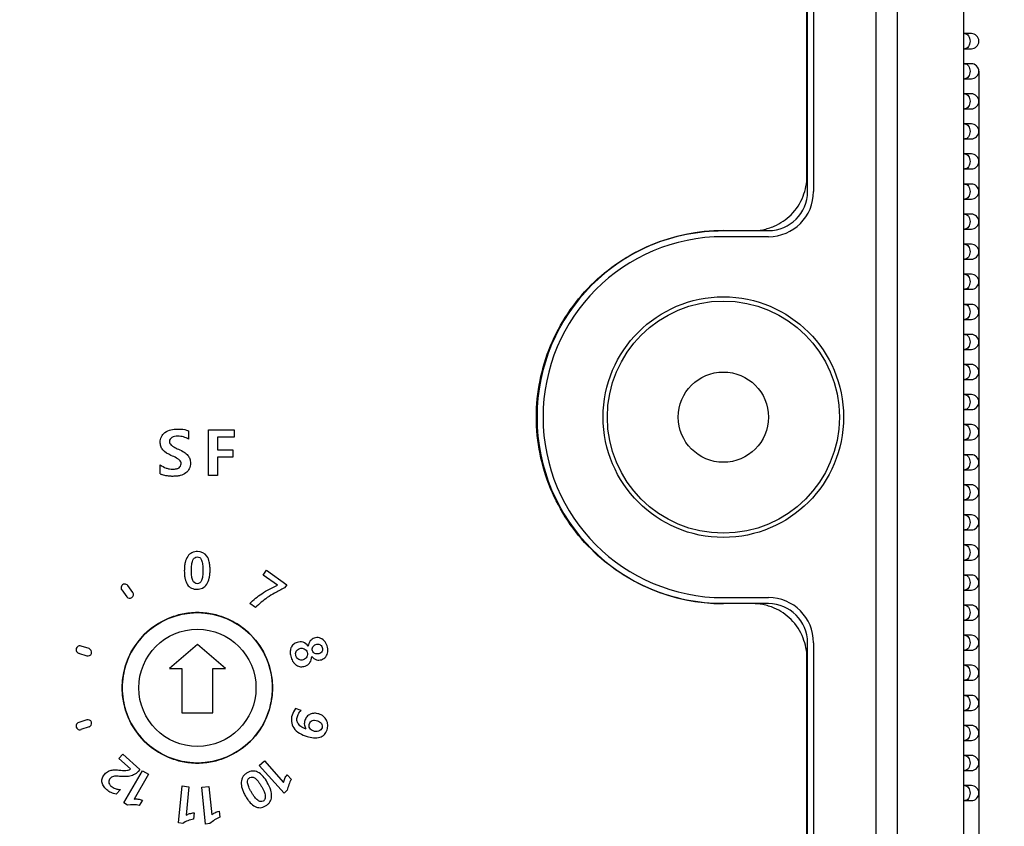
# Model space of a CAD drawing. Header units: millimetres. Extents: x -81 to 387, y -35 to 444.
# Tile 9 of 23: x 96 to 129, y 113 to 140. Entities that reach past the tile are written whole.
import ezdxf

# ---------------------------------------------------------------- set-up
doc = ezdxf.new("R2010")
doc.units = ezdxf.units.MM
doc.header["$LTSCALE"] = 65.395
doc.header["$PDMODE"] = 3
doc.header["$PDSIZE"] = 0.01
doc.layers.get('0').update_dxf_attribs({"linetype": 'CONTINUOUS'})
doc.layers.get('Defpoints').update_dxf_attribs({"linetype": 'CONTINUOUS'})
for name, color, linetype in [('IO_COUPLER_MODULE-DIM', 7, 'CONTINUOUS'), ('SHEET-LORA_MAIN-ENDNODE-SHAPE', 7, 'CONTINUOUS'), ('SHEET-LORA_MAIN-GATEWAY-SHAPE', 7, 'CONTINUOUS'), ('TOP_CASE-_AK-DR-10-SHAPE', 7, 'CONTINUOUS'), ('로터리SW-TER-10-SHAPE', 7, 'CONTINUOUS')]:
    doc.layers.add(name, color=color, linetype=linetype)
doc.styles.get("Standard").update_dxf_attribs({"font": 'gothic.ttf'})
doc.dimstyles.new('DIMSTYLE_1', dxfattribs={"dimtxt": 3.5, "dimasz": 3.5, "dimexe": 1.5, "dimexo": 1, "dimgap": 0.875, "dimtad": 1, "dimdec": 5, "dimdsep": 46, "dimtxsty": 'STANDARD', "dimblk": '_FILLED', "dimblk1": '_FILLED', "dimblk2": '_FILLED', "dimcen": 0.09, "dimadec": 5, "dimazin": 2, "dimtp": 0.2, "dimtm": 0.2, "dimtfac": 1, "dimtdec": 5, "dimtofl": 0, "dimtmove": 0, "dimatfit": 3, "dimldrblk": '_FILLED', "dimfxl": 1, "dimtolj": 1, "dimarcsym": 0})

# ---------------------------------------------------------------- blocks, each defined once
blk = doc.blocks.new('_FILLED')
at = {"color": 0, "linetype": 'ByBlock'}
blk.add_solid([(0, 0), (-1, 0.2143), (-1, -0.2143)], dxfattribs=at)
blk = doc.blocks.new('*D142')
at = {"layer": 'Defpoints', "color": 0, "linetype": 'Continuous'}
for p in [(127.672, 139.025), (55.672, 137.026), (127.672, 53.455)]:
    blk.add_point(p, dxfattribs=at)
at = {"layer": 'IO_COUPLER_MODULE-DIM', "color": 0, "linetype": 'Continuous', "lineweight": -2}
for p, q in [((127.672, 138.025), (127.672, 51.955)), ((55.672, 136.026), (55.672, 51.955)), ((59.172, 53.455), (124.172, 53.455))]:
    blk.add_line(p, q, dxfattribs=at)
at = {"layer": 'IO_COUPLER_MODULE-DIM', "color": 0, "linetype": 'Continuous', "lineweight": -2, "xscale": 3.5, "yscale": 3.5, "zscale": 3.5, "rotation": 180}
blk.add_blockref('_FILLED', (55.672, 53.455), dxfattribs=at)
at = {"layer": 'IO_COUPLER_MODULE-DIM', "color": 0, "linetype": 'Continuous', "lineweight": -2, "xscale": 3.5, "yscale": 3.5, "zscale": 3.5}
blk.add_blockref('_FILLED', (127.672, 53.455), dxfattribs=at)
at = {"layer": 'IO_COUPLER_MODULE-DIM', "color": 0, "linetype": 'Continuous', "insert": (90.739, 60.33), "char_height": 4.5, "attachment_point": 2, "line_spacing_factor": 0.9}
blk.add_mtext('\\A1;72', dxfattribs=at)
blk = doc.blocks.new('*D143')
at = {"layer": 'Defpoints', "color": 0, "linetype": 'Continuous'}
for p in [(119.172, 177.976), (119.172, 75.076), (147.54, 75.076)]:
    blk.add_point(p, dxfattribs=at)
at = {"layer": 'IO_COUPLER_MODULE-DIM', "color": 0, "linetype": 'Continuous', "lineweight": -2}
for p, q in [((120.172, 177.976), (149.04, 177.976)), ((147.54, 174.476), (147.54, 78.576)), ((120.172, 75.076), (149.04, 75.076))]:
    blk.add_line(p, q, dxfattribs=at)
at = {"layer": 'IO_COUPLER_MODULE-DIM', "color": 0, "linetype": 'Continuous', "lineweight": -2, "xscale": 3.5, "yscale": 3.5, "zscale": 3.5}
for p, rotation in [((147.54, 177.976), 90), ((147.54, 75.076), 270)]:
    blk.add_blockref('_FILLED', p, dxfattribs=dict(at, rotation=rotation))
at = {"layer": 'IO_COUPLER_MODULE-DIM', "color": 0, "linetype": 'Continuous', "insert": (140.665, 126.487), "char_height": 4.5, "attachment_point": 2, "rotation": 90, "line_spacing_factor": 0.9}
blk.add_mtext('\\A1;102.9', dxfattribs=at)
blk = doc.blocks.new('*D156')
at = {"layer": 'Defpoints', "color": 0, "linetype": 'Continuous'}
for p in [(110.172, 375.076), (136.343, 75.076), (164.712, 75.076)]:
    blk.add_point(p, dxfattribs=at)
at = {"layer": 'IO_COUPLER_MODULE-DIM', "color": 0, "linetype": 'Continuous', "lineweight": -2}
for p, q in [((111.172, 375.076), (166.212, 375.076)), ((164.712, 371.576), (164.712, 78.576)), ((137.343, 75.076), (166.212, 75.076))]:
    blk.add_line(p, q, dxfattribs=at)
at = {"layer": 'IO_COUPLER_MODULE-DIM', "color": 0, "linetype": 'Continuous', "lineweight": -2, "xscale": 3.5, "yscale": 3.5, "zscale": 3.5}
for p, rotation in [((164.712, 375.076), 90), ((164.712, 75.076), 270)]:
    blk.add_blockref('_FILLED', p, dxfattribs=dict(at, rotation=rotation))
at = {"layer": 'IO_COUPLER_MODULE-DIM', "color": 0, "linetype": 'Continuous', "insert": (157.837, 224.826), "char_height": 4.5, "attachment_point": 2, "rotation": 90, "line_spacing_factor": 0.9}
blk.add_mtext('\\A1;300', dxfattribs=at)

msp = doc.modelspace()

# ---------------------------------------------------------------- linework, layer by layer
at = {"layer": 'SHEET-LORA_MAIN-ENDNODE-SHAPE', "color": 7, "linetype": 'Continuous'}
for p, q in [((101.376404, 126.072321), (101.376404, 125.790169)), ((102.045765, 126.105376), (102.893278, 126.105376)), ((102.045765, 124.584022), (102.045765, 126.105376)), ((102.893278, 125.860443), (102.340334, 125.860443)), ((102.340334, 125.860443), (102.340334, 125.441872)), ((102.893278, 126.105376), (102.893278, 125.860443)), ((102.340334, 125.441872), (102.849851, 125.441872)), ((102.849851, 125.200008), (102.340334, 125.200008)), ((102.340334, 125.200008), (102.340334, 124.584022)), ((102.849851, 125.441872), (102.849851, 125.200008)), ((100.438968, 124.642936), (100.438968, 124.944738)), ((102.340334, 124.584022), (102.045765, 124.584022)), ((103.860912, 121.277083), (103.972848, 121.432799)), ((104.338397, 120.933936), (103.860912, 121.277083)), ((103.972848, 121.432799), (104.644996, 120.949776)), ((99.522945, 120.699163), (99.356963, 120.927939)), ((104.644996, 120.949776), (104.570595, 120.846448)), ((99.156338, 120.77882), (99.323802, 120.548103)), ((103.60977, 120.19462), (103.416483, 120.333791)), ((98.067313, 118.8281), (97.801107, 118.914636)), ((97.720215, 118.678134), (97.995135, 118.588811)), ((105.126926, 116.774334), (104.9402, 116.834941)), ((97.990196, 116.460714), (97.72399, 116.374213)), ((98.069888, 116.223789), (97.79765, 116.135312)), ((99.063593, 115.17237), (99.193133, 115.317044)), ((99.193133, 115.317044), (99.759165, 114.810279)), ((99.447733, 114.8282), (99.063593, 115.17237)), ((103.731725, 114.943593), (103.903281, 115.097263)), ((103.903281, 115.097263), (104.540609, 114.383418)), ((99.225165, 113.701992), (99.849758, 114.769639)), ((100.048901, 114.653187), (99.566231, 113.827404)), ((99.759165, 114.810279), (99.697852, 114.741734)), ((99.849758, 114.769639), (100.048901, 114.653187)), ((104.555073, 114.020656), (103.731725, 114.943593)), ((104.662564, 114.634243), (104.798313, 114.481948)), ((99.109419, 114.147797), (98.970918, 113.993457)), ((101.039007, 113.031926), (101.163397, 114.262521)), ((101.163397, 114.262521), (101.392843, 114.239414)), ((101.392843, 114.239414), (101.296711, 113.287549)), ((101.822103, 114.226326), (102.051868, 114.24975)), ((101.94681, 112.995731), (101.822103, 114.226326)), ((102.051868, 114.24975), (102.148, 113.298238)), ((104.663623, 114.118164), (104.555073, 114.020656)), ((99.351283, 113.628614), (99.225165, 113.701992)), ((99.842209, 113.788811), (99.738845, 113.612422)), ((101.564046, 113.367135), (101.543374, 113.163865)), ((102.393991, 113.429471), (102.414664, 113.226236)), ((101.18407, 113.017462), (101.039007, 113.031926)), ((102.091837, 113.010548), (101.94681, 112.995731))]:
    msp.add_line(p, q, dxfattribs=at)
msp.add_circle((101.671908, 117.52561), 2.5, dxfattribs=at)
for centre, radius, start, end in [((100.709294, 125.151839), 0.576245, 242.0229475, 246.3593943), ((99.257424, 120.852344), 0.124991, 35.966477, 216.0300112), ((99.421772, 120.625737), 0.125006, 216.016767, 35.9702198), ((101.660339, 117.511871), 2.517896, 45.034881, 59.9283544), ((101.679763, 117.52885), 2.492156, 359.9254916, 45.0749921), ((97.762476, 118.79577), 0.124989, 71.9961697, 252.0493359), ((98.028688, 118.70922), 0.124994, 252.0293987, 72.0007267), ((101.704151, 117.525609), 2.532256, 177.7040012, 182.2959988), ((97.762526, 116.255289), 0.125005, 107.9543849, 287.9951205), ((98.028758, 116.341825), 0.124988, 287.9836961, 107.9707977), ((105.499946, 116.338468), 0.272197, 207.2341533, 220.9480221), ((99.121238, 114.815692), 0.667999, 264.3784277, 268.9861684)]:
    msp.add_arc(centre, radius, start, end, dxfattribs=at)
for points, knots in [([(100.794497, 125.252713), (100.692811, 125.298292), (100.548703, 125.378508), (100.447833, 125.557161), (100.425977, 125.70913), (100.458298, 125.881616), (100.645434, 126.088804), (100.867083, 126.130177), (101.011561, 126.130177)], [0, 0, 0, 0, 0.237942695, 0.331574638, 0.427766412, 0.561291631, 0.691498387, 1, 1, 1, 1]), ([(101.011561, 126.130177), (101.04812, 126.130177), (101.171212, 126.126381), (101.296611, 126.10693), (101.376404, 126.072321)], [0, 0, 0, 0, 0.295943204, 1, 1, 1, 1]), ([(101.376404, 125.790169), (101.326943, 125.824064), (101.210788, 125.877081), (101.047694, 125.89632), (100.913365, 125.885785), (100.822876, 125.852391), (100.757639, 125.79523), (100.739556, 125.720424), (100.754476, 125.650957), (100.792166, 125.59937), (100.824444, 125.574104), (100.839349, 125.564037)], [0, 0, 0, 0, 0.19499983, 0.406589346, 0.527875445, 0.630010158, 0.716228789, 0.797828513, 0.866845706, 0.941684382, 1, 1, 1, 1]), ([(100.839349, 125.564037), (100.854254, 125.55397), (100.921475, 125.515078), (100.990665, 125.482199), (101.044616, 125.458382)], [0, 0, 0, 0, 0.233160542, 1, 1, 1, 1]), ([(101.044616, 125.458382), (101.109953, 125.429949), (101.221791, 125.374409), (101.356482, 125.267329), (101.428707, 125.137417), (101.449922, 124.98103), (101.420738, 124.80596), (101.29067, 124.652745), (101.132357, 124.587335), (100.9841, 124.561053), (100.860247, 124.555301), (100.738323, 124.560267), (100.61048, 124.578107), (100.524865, 124.603501), (100.478221, 124.623953)], [0, 0, 0, 0, 0.114937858, 0.200871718, 0.273065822, 0.348377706, 0.452348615, 0.549155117, 0.658393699, 0.721439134, 0.791850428, 0.857865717, 0.917984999, 1, 1, 1, 1]), ([(101.056768, 125.115662), (101.032072, 125.135785), (100.945117, 125.185344), (100.85592, 125.226432), (100.794497, 125.252713)], [0, 0, 0, 0, 0.32314829, 1, 1, 1, 1]), ([(100.438968, 124.944738), (100.496526, 124.897047), (100.595085, 124.83867), (100.740467, 124.800761), (100.85657, 124.79182), (100.967372, 124.800369), (101.084578, 124.84122), (101.144675, 124.946635), (101.121472, 125.043238), (101.0875, 125.088848), (101.062942, 125.110631), (101.056768, 125.115662)], [0, 0, 0, 0, 0.229012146, 0.341897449, 0.4581967, 0.584179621, 0.680728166, 0.829959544, 0.899356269, 0.975569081, 1, 1, 1, 1]), ([(101.680816, 122.061167), (101.615651, 122.061167), (101.483904, 122.037755), (101.330157, 121.893929), (101.267207, 121.720739), (101.241548, 121.555202), (101.236202, 121.413531), (101.24185, 121.274104), (101.265772, 121.117915), (101.32358, 120.954994), (101.471525, 120.822439), (101.595394, 120.802842), (101.658415, 120.803021)], [0, 0, 0, 0, 0.113658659, 0.222123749, 0.35064205, 0.427416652, 0.514257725, 0.597421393, 0.670299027, 0.790033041, 0.89104321, 1, 1, 1, 1]), ([(101.668045, 120.982867), (101.607209, 120.982867), (101.508145, 121.075368), (101.485883, 121.209884), (101.473513, 121.319981), (101.47125, 121.41986), (101.473526, 121.521677), (101.484545, 121.638977), (101.508555, 121.753812), (101.57116, 121.858559), (101.638879, 121.88193), (101.670127, 121.881639)], [0, 0, 0, 0, 0.171259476, 0.303340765, 0.38669594, 0.482425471, 0.584429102, 0.67325059, 0.813691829, 0.913970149, 1, 1, 1, 1]), ([(101.658415, 120.803021), (101.692204, 120.803116), (101.756488, 120.809021), (101.877247, 120.85067), (102.002389, 120.970282), (102.064609, 121.140288), (102.090098, 121.301873), (102.095866, 121.441483), (102.090206, 121.581002), (102.065927, 121.739426), (101.99642, 121.963532), (101.796008, 122.061463), (101.680816, 122.061167)], [0, 0, 0, 0, 0.059226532, 0.113895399, 0.222964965, 0.351319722, 0.426993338, 0.512078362, 0.597969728, 0.673199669, 0.796309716, 1, 1, 1, 1]), ([(101.670127, 121.881639), (101.69963, 121.881363), (101.764173, 121.85913), (101.822678, 121.756927), (101.845597, 121.645761), (101.856276, 121.531473), (101.85858, 121.430479), (101.856831, 121.329863), (101.84504, 121.216747), (101.824849, 121.081314), (101.728574, 120.983035), (101.668045, 120.982867)], [0, 0, 0, 0, 0.082062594, 0.179645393, 0.31761859, 0.405066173, 0.505556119, 0.604812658, 0.691230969, 0.827856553, 1, 1, 1, 1]), ([(103.416483, 120.333791), (103.536227, 120.454627), (103.825768, 120.687742), (104.156317, 120.855295), (104.338397, 120.933936)], [0, 0, 0, 0, 0.461705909, 1, 1, 1, 1]), ([(104.570595, 120.846448), (104.459316, 120.792035), (104.263673, 120.691476), (104.002635, 120.536067), (103.792527, 120.373087), (103.669424, 120.256473), (103.60977, 120.19462)], [0, 0, 0, 0, 0.318251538, 0.565044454, 0.779217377, 1, 1, 1, 1]), ([(101.672032, 120.025604), (101.502859, 120.025613), (101.169575, 119.992234), (100.543181, 119.798105), (99.859734, 119.337766), (99.399395, 118.654319), (99.21533, 118.060398), (99.179349, 117.762244), (99.173929, 117.627056)], [0, 0, 0, 0, 0.13290666, 0.261834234, 0.51330543, 0.764776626, 0.8937042, 1, 1, 1, 1]), ([(102.922012, 119.690857), (102.832543, 119.742676), (102.592505, 119.862603), (102.174306, 119.992206), (101.841114, 120.025595), (101.672032, 120.025604)], [0, 0, 0, 0, 0.236157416, 0.612379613, 1, 1, 1, 1]), ([(105.358454, 118.914072), (105.31525, 118.969455), (105.200831, 119.061694), (105.004315, 119.054112), (104.85884, 118.975833), (104.774421, 118.850822), (104.749619, 118.694956), (104.783416, 118.531369), (104.835692, 118.416224), (104.877231, 118.362023), (104.883656, 118.354234)], [0, 0, 0, 0, 0.173107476, 0.334100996, 0.454183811, 0.568943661, 0.692301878, 0.832870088, 0.975288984, 1, 1, 1, 1]), ([(105.986539, 118.922009), (105.966081, 118.984809), (105.902632, 119.098979), (105.740998, 119.202417), (105.557744, 119.198096), (105.408549, 119.089848), (105.368234, 118.974075), (105.358454, 118.914072)], [0, 0, 0, 0, 0.220725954, 0.420120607, 0.610959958, 0.796828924, 1, 1, 1, 1]), ([(105.478328, 118.566445), (105.521603, 118.520532), (105.620021, 118.441858), (105.80728, 118.445182), (105.957098, 118.54883), (106.02417, 118.729299), (106.007089, 118.85875), (105.986539, 118.922009)], [0, 0, 0, 0, 0.209443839, 0.392596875, 0.58152068, 0.779202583, 1, 1, 1, 1]), ([(105.511418, 118.885144), (105.532935, 118.924385), (105.608344, 118.981549), (105.728343, 118.985566), (105.798682, 118.92867), (105.826848, 118.867781), (105.839722, 118.801922), (105.828584, 118.758413), (105.819393, 118.740117)], [0, 0, 0, 0, 0.252810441, 0.504292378, 0.621117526, 0.751974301, 0.88237622, 1, 1, 1, 1]), ([(105.313651, 118.556461), (105.28961, 118.511881), (105.220936, 118.458527), (105.119013, 118.441667), (105.042518, 118.458616), (104.983402, 118.511398), (104.949778, 118.584867), (104.933594, 118.663993), (104.946007, 118.718661), (104.958563, 118.742492), (104.959883, 118.744847)], [0, 0, 0, 0, 0.243072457, 0.374452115, 0.489396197, 0.606048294, 0.740245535, 0.871666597, 0.987136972, 1, 1, 1, 1]), ([(104.959883, 118.744847), (104.970442, 118.763686), (105.003559, 118.801802), (105.073321, 118.835237), (105.153767, 118.848429), (105.255692, 118.821333), (105.345856, 118.714512), (105.338031, 118.600903), (105.313651, 118.556461)], [0, 0, 0, 0, 0.106101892, 0.242568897, 0.374975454, 0.501588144, 0.749176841, 1, 1, 1, 1]), ([(105.819393, 118.740117), (105.799012, 118.701143), (105.718197, 118.645276), (105.57812, 118.648811), (105.47943, 118.754061), (105.491033, 118.847968), (105.511418, 118.885144)], [0, 0, 0, 0, 0.256012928, 0.511743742, 0.75732459, 1, 1, 1, 1]), ([(104.883656, 118.354234), (104.909352, 118.323079), (104.974769, 118.263419), (105.108008, 118.216495), (105.241385, 118.23621), (105.348333, 118.287842), (105.447505, 118.388328), (105.475855, 118.49621), (105.478328, 118.566445)], [0, 0, 0, 0, 0.146146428, 0.316444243, 0.495809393, 0.622169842, 0.743918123, 1, 1, 1, 1]), ([(99.173929, 117.424162), (99.179349, 117.288975), (99.21533, 116.99082), (99.399395, 116.396899), (99.859734, 115.713452), (100.543181, 115.253114), (101.169506, 115.059006), (101.502715, 115.025619), (101.671816, 115.025614)], [0, 0, 0, 0, 0.106301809, 0.235236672, 0.486722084, 0.738207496, 0.867142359, 1, 1, 1, 1]), ([(101.671816, 115.025614), (101.840971, 115.025609), (102.174237, 115.058991), (102.800622, 115.253112), (103.484074, 115.713451), (103.944431, 116.396895), (104.138517, 117.023252), (104.171921, 117.356484), (104.171921, 117.525609)], [0, 0, 0, 0, 0.129453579, 0.255047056, 0.500013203, 0.744977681, 0.870568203, 1, 1, 1, 1]), ([(105.291602, 116.15662), (105.193476, 116.188784), (105.048997, 116.259849), (104.970571, 116.444005), (104.991894, 116.575484), (105.04458, 116.689005), (105.097505, 116.749722), (105.126926, 116.774334)], [0, 0, 0, 0, 0.382342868, 0.539311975, 0.70732629, 0.857977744, 1, 1, 1, 1]), ([(105.967242, 116.451507), (105.942629, 116.499192), (105.869788, 116.588578), (105.722663, 116.661452), (105.568112, 116.688568), (105.425824, 116.655803), (105.307058, 116.572228), (105.239247, 116.440358), (105.219931, 116.312256), (105.245914, 116.237209), (105.257923, 116.213903)], [0, 0, 0, 0, 0.141848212, 0.294039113, 0.425050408, 0.549153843, 0.67038261, 0.796022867, 0.931840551, 1, 1, 1, 1]), ([(104.821702, 116.616889), (104.778134, 116.48193), (104.829033, 116.111643), (105.153079, 115.963463), (105.31986, 115.909252)], [0, 0, 0, 0, 0.447108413, 1, 1, 1, 1]), ([(105.31986, 115.909252), (105.456417, 115.86486), (105.674781, 115.826432), (105.910607, 115.963194), (105.994638, 116.122641), (106.022412, 116.29355), (105.991681, 116.403924), (105.967242, 116.451507)], [0, 0, 0, 0, 0.387125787, 0.541827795, 0.70227711, 0.855786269, 1, 1, 1, 1]), ([(105.818758, 116.192109), (105.802723, 116.143071), (105.702678, 116.058645), (105.530971, 116.071579), (105.41423, 116.153939), (105.381656, 116.24921), (105.3893, 116.300949), (105.398008, 116.327122), (105.398909, 116.329675)], [0, 0, 0, 0, 0.243384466, 0.530646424, 0.759252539, 0.871542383, 0.987383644, 1, 1, 1, 1]), ([(105.398909, 116.329675), (105.407015, 116.352659), (105.430951, 116.396556), (105.494987, 116.44164), (105.578215, 116.454178), (105.688086, 116.432419), (105.813412, 116.358473), (105.833919, 116.238931), (105.818758, 116.192109)], [0, 0, 0, 0, 0.114798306, 0.233092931, 0.359212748, 0.504496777, 0.765272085, 1, 1, 1, 1]), ([(98.970918, 113.993457), (98.913137, 114.00051), (98.797342, 114.032374), (98.652258, 114.131807), (98.541661, 114.254625), (98.487814, 114.397627), (98.504857, 114.543248), (98.57361, 114.645386), (98.645226, 114.714528), (98.727199, 114.765686), (98.841528, 114.798281), (98.984286, 114.798752), (99.080228, 114.789563), (99.129421, 114.784773)], [0, 0, 0, 0, 0.114803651, 0.23192181, 0.34267267, 0.436216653, 0.524128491, 0.620667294, 0.672576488, 0.719918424, 0.809838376, 0.902520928, 1, 1, 1, 1]), ([(99.697852, 114.741734), (99.656926, 114.695957), (99.582718, 114.63734), (99.467791, 114.593802), (99.364043, 114.571398), (99.217617, 114.57241), (99.1033, 114.58059), (99.033289, 114.586688)], [0, 0, 0, 0, 0.258836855, 0.385935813, 0.516234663, 0.703764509, 1, 1, 1, 1]), ([(99.129421, 114.784773), (99.200189, 114.778175), (99.306165, 114.769702), (99.422621, 114.799571), (99.447733, 114.8282)], [0, 0, 0, 0, 0.651128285, 1, 1, 1, 1]), ([(103.996943, 114.382747), (103.918459, 114.517845), (103.783876, 114.713978), (103.500058, 114.775659), (103.350329, 114.717816), (103.246767, 114.644162), (103.163179, 114.547437), (103.114639, 114.381246), (103.146072, 114.202844), (103.205162, 114.050326), (103.247569, 113.969665), (103.271738, 113.927981)], [0, 0, 0, 0, 0.275919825, 0.378218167, 0.488384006, 0.54759396, 0.602196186, 0.711262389, 0.839384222, 0.915004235, 1, 1, 1, 1]), ([(99.033289, 114.586688), (98.981101, 114.591718), (98.905389, 114.593932), (98.817601, 114.556611), (98.767775, 114.512552), (98.728989, 114.45651), (98.717279, 114.385354), (98.745102, 114.31383), (98.816798, 114.236278), (98.924098, 114.173306), (99.015627, 114.154912), (99.055802, 114.150905)], [0, 0, 0, 0, 0.184357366, 0.256768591, 0.329996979, 0.415727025, 0.491727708, 0.573120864, 0.67579154, 0.85881704, 1, 1, 1, 1]), ([(103.271738, 113.927981), (103.29612, 113.885929), (103.345159, 113.808953), (103.44518, 113.683335), (103.576352, 113.56886), (103.769688, 113.523582), (103.919473, 113.580249), (104.023192, 113.653958), (104.108396, 113.75141), (104.159727, 113.919282), (104.118146, 114.150484), (104.04422, 114.301907), (103.996943, 114.382747)], [0, 0, 0, 0, 0.084434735, 0.158390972, 0.279418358, 0.379936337, 0.486671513, 0.54605773, 0.600762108, 0.709081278, 0.837145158, 1, 1, 1, 1]), ([(103.859148, 113.758824), (103.834257, 113.744308), (103.766095, 113.731293), (103.664852, 113.790557), (103.588952, 113.875349), (103.52232, 113.969056), (103.469468, 114.055261), (103.420875, 114.143417), (103.373393, 114.246335), (103.338006, 114.353245), (103.33929, 114.470939), (103.387126, 114.52477), (103.416499, 114.540805), (103.419538, 114.542327)], [0, 0, 0, 0, 0.080481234, 0.176391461, 0.312124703, 0.398177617, 0.4970801, 0.594445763, 0.679212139, 0.813192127, 0.90878324, 0.990729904, 1, 1, 1, 1]), ([(103.419538, 114.542327), (103.443844, 114.554502), (103.506933, 114.56651), (103.607549, 114.514943), (103.68259, 114.433333), (103.747456, 114.34373), (103.799726, 114.258543), (103.848866, 114.169294), (103.898266, 114.062282), (103.934905, 113.950789), (103.933583, 113.828738), (103.885601, 113.774312), (103.859148, 113.758824)], [0, 0, 0, 0, 0.074792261, 0.170325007, 0.302428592, 0.385827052, 0.481615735, 0.583778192, 0.67268908, 0.813214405, 0.913654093, 1, 1, 1, 1]), ([(104.540609, 114.383418), (104.544806, 114.426117), (104.577433, 114.516397), (104.628617, 114.596191), (104.662564, 114.634243)], [0, 0, 0, 0, 0.456932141, 1, 1, 1, 1]), ([(99.566231, 113.827404), (99.607937, 113.836677), (99.703808, 113.83292), (99.795427, 113.809299), (99.842209, 113.788811)], [0, 0, 0, 0, 0.455508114, 1, 1, 1, 1]), ([(101.296711, 113.287549), (101.331043, 113.313093), (101.419667, 113.349823), (101.512971, 113.36613), (101.564046, 113.367135)], [0, 0, 0, 0, 0.455830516, 1, 1, 1, 1]), ([(102.148, 113.298238), (102.176947, 113.329676), (102.255649, 113.384109), (102.344139, 113.418214), (102.393991, 113.429471)], [0, 0, 0, 0, 0.455395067, 1, 1, 1, 1])]:
    msp.add_open_spline(points, degree=3, knots=knots, dxfattribs=at)
for points in [[(104.9402, 116.834941), (104.884857, 116.773457), (104.847593, 116.695456), (104.821702, 116.616889)], [(104.798313, 114.481948), (104.730852, 114.371635), (104.686126, 114.245497), (104.663623, 114.118164)], [(99.738845, 113.612422), (99.613161, 113.642785), (99.479336, 113.646531), (99.351283, 113.628614)], [(101.543374, 113.163865), (101.416406, 113.139264), (101.293203, 113.086859), (101.18407, 113.017462)], [(102.414664, 113.226236), (102.295169, 113.17654), (102.18464, 113.100749), (102.091837, 113.010548)]]:
    msp.add_open_spline(points, degree=3, dxfattribs=at)
at = {"layer": 'SHEET-LORA_MAIN-GATEWAY-SHAPE', "color": 7, "linetype": 'Continuous'}
for p, q in [((121.951921, 134.525723), (121.951921, 142.127449)), ((121.971908, 134.02561), (121.971908, 142.127348)), ((119.151924, 132.72571), (120.151908, 132.72571)), ((119.171908, 132.72561), (120.671908, 132.72561)), ((120.151908, 120.325712), (119.151924, 120.325712)), ((120.671908, 120.32561), (119.171908, 120.32561)), ((121.971908, 110.923871), (121.971908, 119.02561)), ((121.951921, 110.923973), (121.951921, 118.525699))]:
    msp.add_line(p, q, dxfattribs=at)
for centre, radius, start, end in [((120.671908, 134.02561), 1.3, 270, 0), ((120.093134, 134.550762), 1.8608, 338.5124075, 348.9470009), ((119.171908, 126.52561), 6.2, 90, 270), ((120.125774, 134.588576), 1.865013, 281.0619654, 293.2177457), ((120.125774, 118.462846), 1.865013, 66.7822543, 78.9380346), ((120.671908, 119.02561), 1.3, 0, 90), ((120.093134, 118.50066), 1.8608, 11.0529991, 21.4875925)]:
    msp.add_arc(centre, radius, start, end, dxfattribs=at)
for points in [[(121.919416, 134.194016), (121.940861, 134.304192), (121.951921, 134.41551), (121.951921, 134.525723)], [(120.151908, 132.72571), (120.262121, 132.72571), (120.373439, 132.73677), (120.483615, 132.758215)], [(120.483615, 120.293208), (120.373439, 120.314652), (120.262121, 120.325712), (120.151908, 120.325712)], [(121.951921, 118.525699), (121.951921, 118.635913), (121.940861, 118.74723), (121.919416, 118.857407)]]:
    msp.add_open_spline(points, degree=3, dxfattribs=at)
for points, knots in [([(120.861012, 132.874604), (121.069933, 132.964119), (121.473859, 133.230587), (121.7346, 133.640241), (121.824602, 133.869152)], [0, 0, 0, 0, 0.48, 1, 1, 1, 1]), ([(119.151924, 120.325712), (118.345562, 120.325712), (117.119074, 120.570017), (115.687423, 121.336178), (114.73924, 122.113061), (113.962515, 123.060513), (113.387326, 124.137881), (113.032202, 125.306378), (112.911599, 126.525692), (113.032193, 127.744984), (113.387285, 128.913426), (113.96243, 129.990753), (114.739126, 130.938204), (115.687289, 131.715144), (117.118985, 132.481377), (118.345527, 132.72571), (119.151924, 132.72571)], [0, 0, 0, 0, 0.124545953, 0.186824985, 0.249693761, 0.312564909, 0.374846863, 0.437128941, 0.500000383, 0.562868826, 0.625147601, 0.687426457, 0.750295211, 0.813166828, 0.875448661, 1, 1, 1, 1]), ([(121.824602, 119.18227), (121.7346, 119.411181), (121.473859, 119.820835), (121.069933, 120.087303), (120.861012, 120.176818)], [0, 0, 0, 0, 0.52, 1, 1, 1, 1])]:
    msp.add_open_spline(points, degree=3, knots=knots, dxfattribs=at)
at = {"layer": 'TOP_CASE-_AK-DR-10-SHAPE', "color": 7, "linetype": 'Continuous'}
for p, q in [((122.171908, 142.200557), (122.171908, 134.02561)), ((124.257695, 111.905436), (124.257695, 141.145784)), ((124.964801, 111.905436), (124.964801, 141.145784)), ((127.171908, 112.52561), (127.171908, 140.52561)), ((127.421908, 139.27561), (127.171908, 139.27561)), ((127.171908, 138.77561), (127.421908, 138.77561)), ((127.421908, 138.27561), (127.171908, 138.27561)), ((127.171908, 137.77561), (127.421908, 137.77561)), ((127.421908, 137.27561), (127.171908, 137.27561)), ((127.171908, 136.77561), (127.421908, 136.77561)), ((127.421908, 136.27561), (127.171908, 136.27561)), ((127.171908, 135.77561), (127.421908, 135.77561)), ((127.421908, 135.27561), (127.171908, 135.27561)), ((127.171908, 134.77561), (127.421908, 134.77561)), ((127.421908, 134.27561), (127.171908, 134.27561)), ((127.171908, 133.77561), (127.421908, 133.77561)), ((127.421908, 133.27561), (127.171908, 133.27561)), ((127.171908, 132.77561), (127.421908, 132.77561)), ((120.671908, 132.52561), (119.171908, 132.52561)), ((127.421908, 132.27561), (127.171908, 132.27561)), ((127.171908, 131.77561), (127.421908, 131.77561)), ((127.421908, 131.27561), (127.171908, 131.27561)), ((127.171908, 130.77561), (127.421908, 130.77561)), ((127.421908, 130.27561), (127.171908, 130.27561)), ((127.171908, 129.77561), (127.421908, 129.77561)), ((127.421908, 129.27561), (127.171908, 129.27561)), ((127.171908, 128.77561), (127.421908, 128.77561)), ((127.421908, 128.27561), (127.171908, 128.27561)), ((127.171908, 127.77561), (127.421908, 127.77561)), ((127.421908, 127.27561), (127.171908, 127.27561)), ((127.171908, 126.77561), (127.421908, 126.77561)), ((127.421908, 126.27561), (127.171908, 126.27561)), ((127.171908, 125.77561), (127.421908, 125.77561)), ((127.421908, 125.27561), (127.171908, 125.27561)), ((127.171908, 124.77561), (127.421908, 124.77561)), ((127.421908, 124.27561), (127.171908, 124.27561)), ((127.171908, 123.77561), (127.421908, 123.77561)), ((127.421908, 123.27561), (127.171908, 123.27561)), ((127.171908, 122.77561), (127.421908, 122.77561)), ((127.421908, 122.27561), (127.171908, 122.27561)), ((127.171908, 121.77561), (127.421908, 121.77561)), ((127.421908, 121.27561), (127.171908, 121.27561)), ((127.171908, 120.77561), (127.421908, 120.77561)), ((119.171908, 120.52561), (120.671908, 120.52561)), ((127.421908, 120.27561), (127.171908, 120.27561)), ((127.171908, 119.77561), (127.421908, 119.77561)), ((127.421908, 119.27561), (127.171908, 119.27561)), ((122.171908, 119.02561), (122.171908, 110.850662)), ((127.171908, 118.77561), (127.421908, 118.77561)), ((127.421908, 118.27561), (127.171908, 118.27561)), ((127.171908, 117.77561), (127.421908, 117.77561)), ((127.421908, 117.27561), (127.171908, 117.27561)), ((127.171908, 116.77561), (127.421908, 116.77561)), ((127.421908, 116.27561), (127.171908, 116.27561)), ((127.171908, 115.77561), (127.421908, 115.77561)), ((127.421908, 115.27561), (127.171908, 115.27561)), ((127.171908, 114.77561), (127.421908, 114.77561)), ((127.421908, 114.27561), (127.171908, 114.27561)), ((127.171908, 113.77561), (127.421908, 113.77561))]:
    msp.add_line(p, q, dxfattribs=at)
for radius in [4, 3.860359, 1.5]:
    msp.add_circle((119.171908, 126.52561), radius, dxfattribs=at)
for centre, radius, start, end in [((127.421908, 139.02561), 0.25, 270, 90), ((127.421908, 138.02561), 0.25, 270, 90), ((127.421908, 137.02561), 0.25, 270, 90), ((127.421908, 136.02561), 0.25, 270, 90), ((127.421908, 135.02561), 0.25, 270, 90), ((120.671908, 134.02561), 1.5, 270, 0), ((127.421908, 134.02561), 0.25, 270, 90), ((127.421908, 133.02561), 0.25, 270, 90), ((119.171908, 126.52561), 6, 90, 270), ((127.421908, 132.02561), 0.25, 270, 90), ((127.421908, 131.02561), 0.25, 270, 90), ((127.421908, 130.02561), 0.25, 270, 90), ((127.421908, 129.02561), 0.25, 270, 90), ((127.421908, 128.02561), 0.25, 270, 90), ((127.421908, 127.02561), 0.25, 270, 90), ((127.421908, 126.02561), 0.25, 270, 90), ((127.421908, 125.02561), 0.25, 270, 90), ((127.421908, 124.02561), 0.25, 270, 90), ((127.421908, 123.02561), 0.25, 270, 90), ((127.421908, 122.02561), 0.25, 270, 90), ((127.421908, 121.02561), 0.25, 270, 90), ((120.671908, 119.02561), 1.5, 0, 90), ((127.421908, 120.02561), 0.25, 270, 90), ((127.421908, 119.02561), 0.25, 270, 90), ((127.421908, 118.02561), 0.25, 270, 90), ((127.421908, 117.02561), 0.25, 270, 90), ((127.421908, 116.02561), 0.25, 270, 90), ((127.421908, 115.02561), 0.25, 270, 90), ((127.421908, 114.02561), 0.25, 270, 90)]:
    msp.add_arc(centre, radius, start, end, dxfattribs=at)
for points in [[(127.202238, 139.27561), (127.225663, 139.27561), (127.275979, 139.260394), (127.333599, 139.202153), (127.370595, 139.12026), (127.383381, 139.02561), (127.370595, 138.930959), (127.333599, 138.849067), (127.275979, 138.790825), (127.225663, 138.77561), (127.202238, 138.77561)], [(127.202238, 138.27561), (127.225663, 138.27561), (127.275979, 138.260394), (127.333599, 138.202153), (127.370595, 138.12026), (127.383381, 138.02561), (127.370595, 137.930959), (127.333599, 137.849067), (127.275979, 137.790825), (127.225663, 137.77561), (127.202238, 137.77561)], [(127.202238, 137.27561), (127.225663, 137.27561), (127.275979, 137.260394), (127.333599, 137.202153), (127.370595, 137.12026), (127.383381, 137.02561), (127.370595, 136.930959), (127.333599, 136.849067), (127.275979, 136.790825), (127.225663, 136.77561), (127.202238, 136.77561)], [(127.202238, 136.27561), (127.225663, 136.27561), (127.275979, 136.260394), (127.333599, 136.202153), (127.370595, 136.12026), (127.383381, 136.02561), (127.370595, 135.930959), (127.333599, 135.849067), (127.275979, 135.790825), (127.225663, 135.77561), (127.202238, 135.77561)], [(127.202238, 135.27561), (127.225663, 135.27561), (127.275979, 135.260394), (127.333599, 135.202153), (127.370595, 135.12026), (127.383381, 135.02561), (127.370595, 134.930959), (127.333599, 134.849067), (127.275979, 134.790825), (127.225663, 134.77561), (127.202238, 134.77561)], [(127.202238, 134.27561), (127.225663, 134.27561), (127.275979, 134.260394), (127.333599, 134.202153), (127.370595, 134.12026), (127.383381, 134.02561), (127.370595, 133.930959), (127.333599, 133.849067), (127.275979, 133.790825), (127.225663, 133.77561), (127.202238, 133.77561)], [(127.202238, 133.27561), (127.225663, 133.27561), (127.275979, 133.260394), (127.333599, 133.202153), (127.370595, 133.12026), (127.383381, 133.02561), (127.370595, 132.930959), (127.333599, 132.849067), (127.275979, 132.790825), (127.225663, 132.77561), (127.202238, 132.77561)], [(127.202238, 132.27561), (127.225663, 132.27561), (127.275979, 132.260394), (127.333599, 132.202153), (127.370595, 132.12026), (127.383381, 132.02561), (127.370595, 131.930959), (127.333599, 131.849067), (127.275979, 131.790825), (127.225663, 131.77561), (127.202238, 131.77561)], [(127.202238, 131.27561), (127.225663, 131.27561), (127.275979, 131.260394), (127.333599, 131.202153), (127.370595, 131.12026), (127.383381, 131.02561), (127.370595, 130.930959), (127.333599, 130.849067), (127.275979, 130.790825), (127.225663, 130.77561), (127.202238, 130.77561)], [(127.202238, 130.27561), (127.225663, 130.27561), (127.275979, 130.260394), (127.333599, 130.202153), (127.370595, 130.12026), (127.383381, 130.02561), (127.370595, 129.930959), (127.333599, 129.849067), (127.275979, 129.790825), (127.225663, 129.77561), (127.202238, 129.77561)], [(127.202238, 129.27561), (127.225663, 129.27561), (127.275979, 129.260394), (127.333599, 129.202153), (127.370595, 129.12026), (127.383381, 129.02561), (127.370595, 128.930959), (127.333599, 128.849067), (127.275979, 128.790825), (127.225663, 128.77561), (127.202238, 128.77561)], [(127.202238, 128.27561), (127.225663, 128.27561), (127.275979, 128.260394), (127.333599, 128.202153), (127.370595, 128.12026), (127.383381, 128.02561), (127.370595, 127.930959), (127.333599, 127.849067), (127.275979, 127.790825), (127.225663, 127.77561), (127.202238, 127.77561)], [(127.202238, 127.27561), (127.225663, 127.27561), (127.275979, 127.260394), (127.333599, 127.202153), (127.370595, 127.12026), (127.383381, 127.02561), (127.370595, 126.930959), (127.333599, 126.849067), (127.275979, 126.790825), (127.225663, 126.77561), (127.202238, 126.77561)], [(127.202238, 126.27561), (127.225663, 126.27561), (127.275979, 126.260394), (127.333599, 126.202153), (127.370595, 126.12026), (127.383381, 126.02561), (127.370595, 125.930959), (127.333599, 125.849067), (127.275979, 125.790825), (127.225663, 125.77561), (127.202238, 125.77561)], [(127.202238, 125.27561), (127.225663, 125.27561), (127.275979, 125.260394), (127.333599, 125.202153), (127.370595, 125.12026), (127.383381, 125.02561), (127.370595, 124.930959), (127.333599, 124.849067), (127.275979, 124.790825), (127.225663, 124.77561), (127.202238, 124.77561)], [(127.202238, 124.27561), (127.225663, 124.27561), (127.275979, 124.260394), (127.333599, 124.202153), (127.370595, 124.12026), (127.383381, 124.02561), (127.370595, 123.930959), (127.333599, 123.849067), (127.275979, 123.790825), (127.225663, 123.77561), (127.202238, 123.77561)], [(127.202238, 123.27561), (127.225663, 123.27561), (127.275979, 123.260394), (127.333599, 123.202153), (127.370595, 123.12026), (127.383381, 123.02561), (127.370595, 122.930959), (127.333599, 122.849067), (127.275979, 122.790825), (127.225663, 122.77561), (127.202238, 122.77561)], [(127.202238, 122.27561), (127.225663, 122.27561), (127.275979, 122.260394), (127.333599, 122.202153), (127.370595, 122.12026), (127.383381, 122.02561), (127.370595, 121.930959), (127.333599, 121.849067), (127.275979, 121.790825), (127.225663, 121.77561), (127.202238, 121.77561)], [(127.202238, 121.27561), (127.225663, 121.27561), (127.275979, 121.260394), (127.333599, 121.202153), (127.370595, 121.12026), (127.383381, 121.02561), (127.370595, 120.930959), (127.333599, 120.849067), (127.275979, 120.790825), (127.225663, 120.77561), (127.202238, 120.77561)], [(127.202238, 120.27561), (127.225663, 120.27561), (127.275979, 120.260394), (127.333599, 120.202153), (127.370595, 120.12026), (127.383381, 120.02561), (127.370595, 119.930959), (127.333599, 119.849067), (127.275979, 119.790825), (127.225663, 119.77561), (127.202238, 119.77561)], [(127.202238, 119.27561), (127.225663, 119.27561), (127.275979, 119.260394), (127.333599, 119.202153), (127.370595, 119.12026), (127.383381, 119.02561), (127.370595, 118.930959), (127.333599, 118.849067), (127.275979, 118.790825), (127.225663, 118.77561), (127.202238, 118.77561)], [(127.202238, 118.27561), (127.225663, 118.27561), (127.275979, 118.260394), (127.333599, 118.202153), (127.370595, 118.12026), (127.383381, 118.02561), (127.370595, 117.930959), (127.333599, 117.849067), (127.275979, 117.790825), (127.225663, 117.77561), (127.202238, 117.77561)], [(127.202238, 117.27561), (127.225663, 117.27561), (127.275979, 117.260394), (127.333599, 117.202153), (127.370595, 117.12026), (127.383381, 117.02561), (127.370595, 116.930959), (127.333599, 116.849067), (127.275979, 116.790825), (127.225663, 116.77561), (127.202238, 116.77561)], [(127.202238, 116.27561), (127.225663, 116.27561), (127.275979, 116.260394), (127.333599, 116.202153), (127.370595, 116.12026), (127.383381, 116.02561), (127.370595, 115.930959), (127.333599, 115.849067), (127.275979, 115.790825), (127.225663, 115.77561), (127.202238, 115.77561)], [(127.202238, 115.27561), (127.225663, 115.27561), (127.275979, 115.260394), (127.333599, 115.202153), (127.370595, 115.12026), (127.383381, 115.02561), (127.370595, 114.930959), (127.333599, 114.849067), (127.275979, 114.790825), (127.225663, 114.77561), (127.202238, 114.77561)], [(127.202238, 114.27561), (127.225663, 114.27561), (127.275979, 114.260394), (127.333599, 114.202153), (127.370595, 114.12026), (127.383381, 114.02561), (127.370595, 113.930959), (127.333599, 113.849067), (127.275979, 113.790825), (127.225663, 113.77561), (127.202238, 113.77561)]]:
    msp.add_open_spline(points, degree=3, knots=[0, 0, 0, 0, 0.104733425, 0.222327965, 0.356015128, 0.5, 0.643984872, 0.777672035, 0.895266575, 1, 1, 1, 1], dxfattribs=at)
at = {"layer": '로터리SW-TER-10-SHAPE', "color": 7, "linetype": 'Continuous'}
for p, q in [((101.671908, 118.963897), (100.739986, 118.166645)), ((102.603831, 118.166645), (101.671908, 118.963897)), ((100.739986, 118.166645), (101.160159, 118.166645)), ((101.160159, 118.166645), (101.160159, 116.690652)), ((102.183658, 118.166645), (102.603831, 118.166645)), ((102.183658, 116.690652), (102.183658, 118.166645)), ((101.160159, 116.690652), (102.183658, 116.690652))]:
    msp.add_line(p, q, dxfattribs=at)
msp.add_circle((101.671908, 117.525612), 1.95, dxfattribs=at)

# ---------------------------------------------------------------- dimensions: what is measured, and where the dimension line sits
at = {"layer": 'IO_COUPLER_MODULE-DIM', "color": 5, "linetype": 'Continuous'}
for base, p1, p2, picture, middle in [((164.711573, 75.07561), (110.171903, 375.07561), (136.343192, 75.07561), '*D156', (164.711573, 224.82561)), ((147.54029, 75.07561), (119.171908, 177.97561), (119.171908, 75.07561), '*D143', (147.54029, 126.486718))]:
    dim = msp.add_linear_dim(base=base, p1=p1, p2=p2, angle=270, dimstyle='DIMSTYLE_1', override={"dimtxt": 4.5}, dxfattribs=at)
    dim.commit()
    dim.dimension.update_dxf_attribs({"geometry": picture, "text_midpoint": middle, "dimtype": 160})
dim = msp.add_linear_dim(base=(127.671907, 53.45477), p1=(55.671908, 137.02561), p2=(127.671907, 139.024676), dimstyle='DIMSTYLE_1', override={"dimtxt": 4.5}, dxfattribs=at)
dim.commit()
dim.dimension.update_dxf_attribs({"geometry": '*D142', "text_midpoint": (90.739456, 53.45477), "dimtype": 160})

doc.saveas('drawing.dxf')
